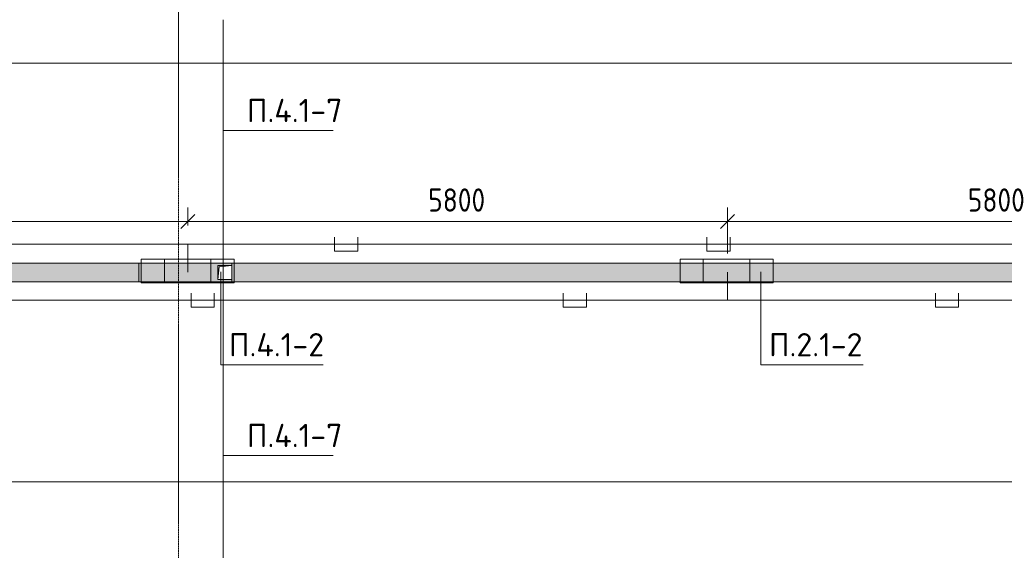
# Model space of a CAD drawing. Header units: millimetres. Extents: x -32229 to 170644, y -13689 to 125138.
# Tile 109 of 208: x -15170 to -4588, y 109814 to 115516. Entities that reach past the tile are written whole.
import ezdxf

# ---------------------------------------------------------------- set-up
doc = ezdxf.new("R2010")
doc.units = ezdxf.units.MM
doc.linetypes.add('ADSK_Линия сетки', pattern=[25, 20, -2.5, 0, -2.5])
for name, color, linetype, lineweight in [('A-ANNO-DIMS', 7, 'Continuous', 9), ('A-ANNO-DIMS-200', 7, 'Continuous', 9), ('A-ANNO-NOTE', 7, 'Continuous', 18), ('A-DETL-THIN', 7, 'Continuous', 9), ('A-FLOR', 7, 'Continuous', 18), ('G-ANNO-TEXT', 7, 'Continuous', 9), ('M-EQPM', 7, 'Continuous', 18), ('S-GRID', 7, 'Continuous', 9)]:
    doc.layers.add(name, color=color, linetype=linetype, lineweight=lineweight)
doc.layers.add('A-DETL', color=7, linetype='Continuous', lineweight=9, true_color=0x00a600)
doc.styles.add('GOST Common_6', font='GOST_Common.ttf', dxfattribs={"width": 0.9, "height": 250})
doc.styles.add('ISOCPEUR', font='isocpeur.ttf', dxfattribs={"height": 250})
doc.dimstyles.new('ГОСТ_2_5_мм2', dxfattribs={"dimscale": 304.8, "dimtxt": 251.428749, "dimasz": 0.492126, "dimexe": 0.492126, "dimexo": 0.656168, "dimgap": 0.098425, "dimtad": 1, "dimdec": 0, "dimdsep": 46, "dimtxsty": 'GOST Common_6', "dimblk1": 'OBLIQUE', "dimblk2": 'OBLIQUE', "dimsah": 1, "dimcen": 0.09, "dimazin": 2, "dimtfac": 1, "dimtdec": 4, "dimtix": 1, "dimtmove": 0, "dimatfit": 3, "dimfxl": 1, "dimtvp": 1, "dimtolj": 1, "dimtzin": 0, "dimarcsym": 2})

# ---------------------------------------------------------------- blocks, each defined once
blk = doc.blocks.new('АР_Канал вертикальный прямоугольный - ВК-5403405--01 ЭО')
at = {"layer": 'M-EQPM', "lineweight": 13, "true_color": 0xe2e2e2}
blk.add_hatch(color=254, dxfattribs=at).paths.add_polyline_path([(-75, -75), (-60, 60), (75, 75), (-75, 75)])
at = {"layer": 'M-EQPM', "color": 253, "lineweight": 13, "true_color": 0xaaaaaa}
for p, q in [((75, 75), (-75, 75)), ((-75, 75), (-75, -75)), ((75, 75), (-75, 75)), ((-75, 75), (-75, -75)), ((-75, -75), (-75, 75)), ((-75, 75), (75, 75)), ((-75, -75), (-60, 60)), ((-75, -75), (-60, 60)), ((-60, 60), (75, 75)), ((-60, 60), (75, 75)), ((75, -75), (75, 75)), ((75, 75), (75, -75)), ((-75, -75), (75, -75)), ((75, -75), (-75, -75))]:
    blk.add_line(p, q, dxfattribs=at)
blk = doc.blocks.new('АР_Лоток - 200х100h_L_1000_с вертик_отводом_ЛВ3-V150--01 ЭО')
at = {"layer": 'M-EQPM', "lineweight": 13, "true_color": 0xf3f3f3}
blk.add_hatch(color=7, dxfattribs=at).paths.add_polyline_path([(850, -100), (1000, -100), (1000, -75), (850, -75), (850, 75), (1000, 75), (1000, 100), (0, 100), (0, -100)])
at = {"layer": 'M-EQPM', "color": 253, "lineweight": 13, "true_color": 0xaaaaaa}
for p, q in [((0, 100), (0, -100)), ((1000, 75), (1000, 100)), ((1000, -100), (1000, -75))]:
    blk.add_line(p, q, dxfattribs=at)
blk = doc.blocks.new('АР_Лоток - 200х100h_ЛВ1-7511691--01 ЭО')
at = {"layer": 'M-EQPM', "lineweight": 13, "true_color": 0xf3f3f3}
blk.add_hatch(color=7, dxfattribs=at).paths.add_polyline_path([(6075, -100), (6075, 100), (0, 100), (0, -100), (414, -100)])
at = {"layer": 'M-EQPM', "color": 253, "lineweight": 13, "true_color": 0xaaaaaa}
for p, q in [((0, 100), (0, -100)), ((6075, -100), (6075, 100))]:
    blk.add_line(p, q, dxfattribs=at)
blk = doc.blocks.new('АР_Лоток - 200х100h_ЛВ1-V152--01 ЭО')
at = {"layer": 'M-EQPM', "lineweight": 13, "true_color": 0xf3f3f3}
blk.add_hatch(color=7, dxfattribs=at).paths.add_polyline_path([(0, -100), (22805, -100), (22805, 100), (0, 100), (0, -75)])
at = {"layer": 'M-EQPM', "color": 253, "lineweight": 13, "true_color": 0xaaaaaa}
for p, q in [((0, 100), (0, 75)), ((0, -75), (0, -100))]:
    blk.add_line(p, q, dxfattribs=at)
blk = doc.blocks.new('Наметкина 10_РД_АР_П_rvt-1--01 ЭО')
at = {"layer": 'A-FLOR', "color": 253, "lineweight": 13, "true_color": 0xaaaaaa}
for p, q in [((-20965, 115050), (20385, 115050)), ((-20965, 115050), (20385, 115050)), ((-20815, 112900), (18235, 112900)), ((18235, 112700), (-20965, 112700)), ((-20965, 110550), (19235, 110550)), ((20385, 110550), (-20965, 110550))]:
    blk.add_line(p, q, dxfattribs=at)
at = {"layer": 'M-EQPM', "color": 253, "lineweight": 13, "true_color": 0xaaaaaa}
for name, p in [('АР_Лоток - 200х100h_ЛВ1-7511691--01 ЭО', (-19965, 112800)), ('АР_Лоток - 200х100h_L_1000_с вертик_отводом_ЛВ3-V150--01 ЭО', (-13890, 112800)), ('АР_Канал вертикальный прямоугольный - ВК-5403405--01 ЭО', (-12965, 112800)), ('АР_Лоток - 200х100h_ЛВ1-V152--01 ЭО', (-12890, 112800))]:
    blk.add_blockref(name, p, dxfattribs=at)
blk = doc.blocks.new('DIMBLOCK131--01 ЭО')
at = {"layer": 'A-ANNO-DIMS-200'}
for p, q in [((-19164, 113003), (-19164, 113496)), ((-13364, 113305), (-13364, 113496)), ((-19164, 113346), (-19239, 113271)), ((-19164, 113346), (-19089, 113421)), ((-19164, 113346), (-13364, 113346)), ((-19164, 113346), (-19164, 113003)), ((-13364, 113346), (-13439, 113271)), ((-13364, 113346), (-13289, 113421)), ((-13364, 113346), (-13364, 113305))]:
    blk.add_line(p, q, dxfattribs=at)
at = {"layer": 'A-ANNO-DIMS-200', "color": 0, "insert": (-16580, 113703), "char_height": 250, "width": 756.84, "attachment_point": 1, "line_spacing_factor": 1.022761, "style": 'GOST Common_6'}
blk.add_mtext('5800', dxfattribs=at)
blk = doc.blocks.new('_Oblique')
at = {"color": 0, "linetype": 'ByBlock', "lineweight": -2}
blk.add_line((-0.5, -0.5), (0.5, 0.5), dxfattribs=at)
blk = doc.blocks.new('DIMBLOCK132--01 ЭО')
at = {"layer": 'A-ANNO-DIMS-200'}
for p, q in [((-13364, 113305), (-13364, 113496)), ((-7564, 113003), (-7564, 113496)), ((-13364, 113346), (-13439, 113271)), ((-13364, 113346), (-13289, 113421)), ((-13364, 113346), (-7564, 113346)), ((-13364, 113346), (-13364, 113305)), ((-7564, 113346), (-7639, 113271)), ((-7564, 113346), (-7489, 113421)), ((-7564, 113346), (-7564, 113003))]:
    blk.add_line(p, q, dxfattribs=at)
at = {"layer": 'A-ANNO-DIMS-200', "color": 0, "insert": (-10780, 113703), "char_height": 250, "width": 756.84, "attachment_point": 1, "line_spacing_factor": 1.022761, "style": 'GOST Common_6'}
blk.add_mtext('5800', dxfattribs=at)
blk = doc.blocks.new('DIMBLOCK133--01 ЭО')
at = {"layer": 'A-ANNO-DIMS-200'}
for p, q in [((-7564, 113003), (-7564, 113496)), ((-1764, 113003), (-1764, 113496)), ((-7564, 113346), (-7639, 113271)), ((-7564, 113346), (-7489, 113421)), ((-7564, 113346), (-1764, 113346)), ((-7564, 113346), (-7564, 113003)), ((-1764, 113346), (-1839, 113271)), ((-1764, 113346), (-1689, 113421)), ((-1764, 113346), (-1764, 113003))]:
    blk.add_line(p, q, dxfattribs=at)
at = {"layer": 'A-ANNO-DIMS-200', "color": 0, "insert": (-4980, 113703), "char_height": 250, "width": 756.84, "attachment_point": 1, "line_spacing_factor": 1.022761, "style": 'GOST Common_6'}
blk.add_mtext('5800', dxfattribs=at)

msp = doc.modelspace()

# ---------------------------------------------------------------- linework, layer by layer
at = {"layer": 'A-ANNO-NOTE', "color": 1, "lineweight": 9, "true_color": 0xff0000}
for p, q in [((-13864.5, 112942.1), (-12864.5, 112942.1)), ((-13864.5, 112689.4), (-13864.5, 112942.1)), ((-13614.5, 112689.4), (-13614.5, 112942.1)), ((-13114.5, 112942.1), (-13114.5, 112689.4)), ((-12864.5, 112942.1), (-12864.5, 112689.4)), ((-12864.5, 112689.4), (-13864.5, 112689.4))]:
    msp.add_line(p, q, dxfattribs=at)
at = {"layer": 'A-ANNO-NOTE', "color": 5, "lineweight": 9, "true_color": 0x0000ff}
for p, q in [((-8073.5, 112942.1), (-7073.5, 112942.1)), ((-8073.5, 112689.4), (-8073.5, 112942.1)), ((-7823.5, 112689.4), (-7823.5, 112942.1)), ((-7323.5, 112942.1), (-7323.5, 112689.4)), ((-7073.5, 112942.1), (-7073.5, 112689.4)), ((-7073.5, 112689.4), (-8073.5, 112689.4))]:
    msp.add_line(p, q, dxfattribs=at)
at = {"layer": 'A-DETL', "color": 1, "true_color": 0xff0000}
for p, q in [((-12983.7, 115515.1), (-12983.7, 109095.1)), ((-11785.6, 113179.7), (-11785.6, 113029.7)), ((-11535.6, 113029.7), (-11535.6, 113179.7)), ((-7785.6, 113179.7), (-7785.6, 113029.7)), ((-7535.6, 113029.7), (-7535.6, 113179.7)), ((21890.3, 113104.7), (-20865.6, 113104.7)), ((-13364.5, 112802.8), (-13364.5, 113104.7)), ((-11785.6, 113029.7), (-11535.6, 113029.7)), ((-7785.6, 113029.7), (-7535.6, 113029.7))]:
    msp.add_line(p, q, dxfattribs=at)
at = {"layer": 'A-DETL', "color": 5, "true_color": 0x0000ff}
for p, q in [((-7564.2, 112802.8), (-7564.2, 112502.2)), ((22488.8, 112502.2), (-19164.5, 112502.2)), ((-13329.2, 112577.2), (-13329.2, 112427.2)), ((-13079.2, 112427.2), (-13079.2, 112577.2)), ((-9329.2, 112577.2), (-9329.2, 112427.2)), ((-9079.2, 112427.2), (-9079.2, 112577.2)), ((-5329.2, 112577.2), (-5329.2, 112427.2)), ((-5079.2, 112427.2), (-5079.2, 112577.2)), ((-13329.2, 112427.2), (-13079.2, 112427.2)), ((-9329.2, 112427.2), (-9079.2, 112427.2)), ((-5329.2, 112427.2), (-5079.2, 112427.2))]:
    msp.add_line(p, q, dxfattribs=at)
at = {"layer": 'A-DETL-THIN'}
for p, q in [((-12983.7, 114325.3), (-11802.9, 114325.3)), ((-13009.2, 112807.8), (-13009.2, 111807.8)), ((-7205.2, 112807.8), (-7205.2, 111807.8)), ((-13009.2, 111807.8), (-11909.2, 111807.8)), ((-7205.2, 111807.8), (-6105.2, 111807.8)), ((-12983.7, 110832.6), (-11802.9, 110832.6))]:
    msp.add_line(p, q, dxfattribs=at)
at = {"layer": 'S-GRID', "color": 253, "linetype": 'ADSK_Линия сетки', "true_color": 0xaaaaaa}
msp.add_line((-13464.7, -12088.9), (-13464.7, 125138.4), dxfattribs=at)

# ---------------------------------------------------------------- block references
at = {"lineweight": 5}
msp.add_blockref('Наметкина 10_РД_АР_П_rvt-1--01 ЭО', (0, 0), dxfattribs=at)

# ---------------------------------------------------------------- texts
at = {"layer": 'G-ANNO-TEXT', "char_height": 250, "attachment_point": 1, "line_spacing_factor": 1.139951, "style": 'ISOCPEUR'}
for s, insert, width in [('\\pt600,1200,1800,2400,3000,3600,4200,4800,5400,6000,6600,7200,7800,8400,9000,9600,10200,10800,11400,12000,12600,13200,13800,14400,15000,15600,16200,16800,17400,18000,18600,19200;П.4.1-7', (-12728.7, 114665.6), 1042.32), ('\\pt600,1200,1800,2400,3000,3600,4200,4800,5400,6000,6600,7200,7800,8400,9000,9600,10200,10800,11400,12000,12600,13200,13800,14400,15000,15600,16200,16800,17400,18000,18600,19200;П.4.1-2', (-12921.5, 112148.1), 1042.32), ('\\pt600,1200,1800,2400,3000,3600,4200,4800,5400,6000,6600,7200,7800,8400,9000,9600,10200,10800,11400,12000,12600,13200,13800,14400,15000,15600,16200,16800,17400,18000,18600,19200;П.2.1-2', (-7117.5, 112148.1), 1016.06), ('\\pt600,1200,1800,2400,3000,3600,4200,4800,5400,6000,6600,7200,7800,8400,9000,9600,10200,10800,11400,12000,12600,13200,13800,14400,15000,15600,16200,16800,17400,18000,18600,19200;П.4.1-7', (-12728.7, 111173), 1042.32)]:
    msp.add_mtext(s, dxfattribs=dict(at, insert=insert, width=width))

# ---------------------------------------------------------------- dimensions: what is measured, and where the dimension line sits
at = {"layer": 'A-ANNO-DIMS'}
for base, p1, p2, override, picture, middle in [((-13364.5, 113346), (-19164.5, 112802.8), (-13364.5, 113104.7), {"dimpost": '<>', "dimfxl": 5807.850593}, 'DIMBLOCK131--01 ЭО', (-16264.5, 113501)), ((-7564.2, 113346), (-13364.5, 113104.7), (-7564.2, 112802.8), {"dimpost": '<>', "dimfxl": 5808.092118}, 'DIMBLOCK132--01 ЭО', (-10464.4, 113501)), ((-1764.5, 113346), (-7564.2, 112802.8), (-1764.5, 112802.8), {"dimpost": '<>', "dimfxl": 5799.758148}, 'DIMBLOCK133--01 ЭО', (-4664.4, 113501))]:
    dim = msp.add_linear_dim(base=base, p1=p1, p2=p2, dimstyle='ГОСТ_2_5_мм2', override=override, dxfattribs=at)
    dim.commit()
    dim.dimension.update_dxf_attribs({"geometry": picture, "text_midpoint": middle})

doc.saveas('drawing.dxf')
